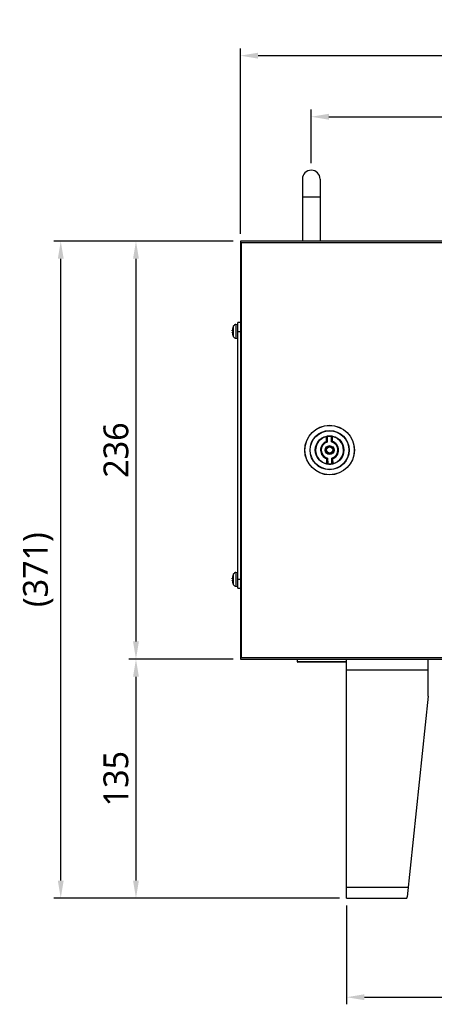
# Model space of a CAD drawing. Header units: millimetres. Extents: x 0 to 2970, y 0 to 2100.
# Tile 22 of 55: x 487 to 721, y 775 to 1330. Entities that reach past the tile are written whole.
import ezdxf

# ---------------------------------------------------------------- set-up
doc = ezdxf.new("R2010")
doc.units = ezdxf.units.MM
doc.header["$LTSCALE"] = 0.2
doc.styles.add('Rainbow-4.0 Style', font='malgunsl.ttf')
doc.dimstyles.new('Rainbow-4.0 Style', dxfattribs={"dimtxt": 3.5, "dimasz": 2.5, "dimexe": 1, "dimexo": 1, "dimgap": 1, "dimtad": 1, "dimdsep": 46, "dimtxsty": 'Rainbow-4.0 Style', "dimcen": 0, "dimclrd": 251, "dimclre": 251, "dimclrt": 7, "dimazin": 3, "dimtp": 0.1, "dimtm": 0.1, "dimtfac": 0.61, "dimtmove": 0, "dimatfit": 3, "dimfxl": 1, "dimlwd": -1, "dimlwe": -1, "dimarcsym": 1})

# ---------------------------------------------------------------- blocks, each defined once
blk = doc.blocks.new('A$C53d4e97a')
for p, q in [((-42, 406), (-42, 371)), ((-32, 406), (-32, 371)), ((-42, 396), (-32, 396)), ((-77, 371), (-77, 135)), ((363, 371), (-77, 371)), ((361.37, 370), (-76.63, 370)), ((-76.63, 370), (-76.63, 136)), ((-80.83, 316.93), (-80.83, 323.07)), ((-79.56, 323.91), (-78.5, 324)), ((-79.56, 323.91), (-79.56, 316.09)), ((-78.5, 175), (-78.5, 325)), ((-77, 325), (-78.5, 325)), ((-81.21, 322.23), (-81.21, 322.21)), ((-81.21, 320.28), (-81.21, 319.72)), ((-81.21, 320.28), (-81.21, 319.72)), ((-81.21, 317.79), (-81.21, 317.77)), ((-78.5, 320), (-77, 320)), ((-79.56, 316.09), (-78.5, 316)), ((-28.34, 257.83), (-28.4, 260.7)), ((-28.23, 257.74), (-28.28, 260.73)), ((-27.98, 260.78), (-27.92, 257.53)), ((-25.51, 257.57), (-25.57, 260.83)), ((-25.22, 257.8), (-25.27, 260.78)), ((-25.15, 260.76), (-25.1, 257.89)), ((-28.11, 245.24), (-28.16, 248.11)), ((-27.99, 245.22), (-28.05, 248.2)), ((-27.75, 248.43), (-27.69, 245.17)), ((-25.28, 245.22), (-25.34, 248.47)), ((-24.98, 245.27), (-25.04, 248.26)), ((-24.92, 248.17), (-24.87, 245.3)), ((-79.56, 183.91), (-78.5, 184)), ((-79.56, 183.91), (-79.56, 176.09)), ((-81.21, 182.23), (-81.21, 182.21)), ((-81.21, 180.28), (-81.21, 179.72)), ((-81.21, 180.28), (-81.21, 179.72)), ((-80.83, 176.93), (-80.83, 183.07)), ((-77, 180), (-78.5, 180)), ((-81.21, 177.79), (-81.21, 177.77)), ((-79.56, 176.09), (-78.5, 176)), ((-78.5, 175), (-77, 175)), ((-77, 135), (363, 135)), ((-76.63, 136), (361.37, 136)), ((-45, 135), (-45, 133.75)), ((-45, 133.75), (-17, 133.75)), ((-17, 0), (-17, 135)), ((29, 114.17), (29, 135)), ((-17, 133.25), (-44.5, 133.25)), ((-17, 129), (29, 129)), ((29, 114.17), (17.08, 0.8)), ((17.63, 6), (-17, 6)), ((-17, 0), (17, 0)), ((17, 0.8), (17, 0)), ((17, 0.8), (17.08, 0.8))]:
    blk.add_line(p, q)
for radius in [14, 13.94, 11.06, 10.92, 8.1, 7.95, 2.5, 1.99, 1.88, 1.75]:
    blk.add_circle((-26.63, 253), radius)
for centre, radius, start, end in [((-37, 406), 5, 0, 180), ((-75.1, 320), 6.5, 151.8273, 159.9604), ((-79.42, 322.31), 1.6, 95, 151.8273), ((-81.09, 322.18), 0.125, 159.9604, 178.1852), ((-81.09, 317.82), 0.125, 181.8148, 200.0396), ((-75.1, 320), 6.5, 200.0396, 208.1727), ((-79.42, 317.69), 1.6, 208.1727, 265), ((-26.63, 253), 7.9, 102.9149, 259.2161), ((-26.63, 253), 5.12, 109.5288, 252.6022), ((-26.63, 253), 5.01, 108.5663, 253.5647), ((-26.63, 253), 4.71, 105.9067, 256.2243), ((-26.63, 253), 7.9, 82.2904, 99.8406), ((-26.63, 253), 4.71, 285.9067, 76.2243), ((-26.63, 253), 5.01, 288.5663, 73.5647), ((-26.63, 253), 7.9, 282.9149, 79.2161), ((-26.63, 253), 5.12, 289.5288, 72.6022), ((-26.63, 253), 7.9, 262.2904, 279.8406), ((-79.42, 182.31), 1.6, 95, 151.8273), ((-75.1, 180), 6.5, 151.8273, 159.9604), ((-81.09, 182.18), 0.125, 159.9604, 178.1852), ((-81.09, 177.82), 0.125, 181.8148, 200.0396), ((-75.1, 180), 6.5, 200.0396, 208.1727), ((-79.42, 177.69), 1.6, 208.1727, 265), ((-44.5, 133.75), 0.5, 180, 269.9999)]:
    blk.add_arc(centre, radius, start, end)
for centre, major_axis, ratio, start_param, end_param in [((-75.11, 319.99), (-3.28, 5.61), 0.994887, 0.694859, 0.933843), ((-75.11, 319.86), (-6.47, 0.57), 0.051018, 0.109598, 0.348583), ((-75.11, 320.14), (-6.47, -0.57), 0.051018, 5.934603, 6.173587), ((-75.11, 320.01), (3.28, 5.61), 0.994887, 2.207749, 2.446734), ((-26.39, 251.89), (1.95, -8.82), 0.935178, 3.134535, 3.148669), ((-26.84, 251.89), (-1.62, -8.89), 0.935177, 3.134516, 3.148651), ((-26.43, 254.11), (-1.62, -8.89), 0.935177, 6.276109, 6.290243), ((-26.88, 254.11), (1.95, -8.82), 0.935178, 6.276127, 6.290262), ((-75.11, 179.99), (-3.28, 5.61), 0.994887, 0.694859, 0.933843), ((-75.11, 179.86), (-6.47, 0.57), 0.051018, 0.109598, 0.348583), ((-75.11, 180.14), (-6.47, -0.57), 0.051018, 5.934603, 6.173587), ((-75.11, 180.01), (3.28, 5.61), 0.994887, 2.207749, 2.446734)]:
    blk.add_ellipse(centre, major_axis=major_axis, ratio=ratio, start_param=start_param, end_param=end_param)
for points, knots in [([(-81.55, 320.39), (-81.55, 320.39), (-81.56, 320.4), (-81.56, 320.44), (-81.56, 320.47), (-81.56, 320.53), (-81.56, 320.57), (-81.56, 320.64), (-81.55, 320.67), (-81.55, 320.7)], [0, 0, 0, 0, 0.01249978, 0.01249978, 0.02499956, 0.02499956, 0.03752367, 0.03752367, 0.04667661, 0.04667661, 0.04667661, 0.04667661]), ([(-81.55, 319.3), (-81.55, 319.34), (-81.56, 319.38), (-81.56, 319.46), (-81.56, 319.5), (-81.56, 319.55), (-81.56, 319.58), (-81.56, 319.6), (-81.55, 319.61), (-81.55, 319.61)], [0, 0, 0, 0, 0.01249978, 0.01249978, 0.02499956, 0.02499956, 0.03752367, 0.03752367, 0.04667661, 0.04667661, 0.04667661, 0.04667661]), ([(-28.28, 260.73), (-28.28, 260.73), (-28.27, 260.73), (-28.24, 260.73), (-28.22, 260.74), (-28.17, 260.75), (-28.13, 260.76), (-28.06, 260.77), (-28.02, 260.78), (-27.98, 260.78)], [-0.09042941, -0.09042941, -0.09042941, -0.09042941, -0.07965379, -0.07965379, -0.06835613, -0.06835613, -0.05688681, -0.05688681, -0.0454175, -0.0454175, -0.0454175, -0.0454175]), ([(-27.92, 257.53), (-27.92, 257.53), (-27.92, 257.53), (-27.95, 257.55), (-27.98, 257.57), (-28.03, 257.61), (-28.06, 257.62), (-28.11, 257.66), (-28.14, 257.68), (-28.18, 257.72), (-28.2, 257.73), (-28.22, 257.74), (-28.22, 257.74), (-28.23, 257.74)], [-0.00030873, -0.00030873, -0.00030873, -0.00030873, 0, 0, 0.01025557, 0.01025557, 0.02020488, 0.02020488, 0.03300953, 0.03300953, 0.04355012, 0.04355012, 0.05264216, 0.05264216, 0.05264216, 0.05264216]), ([(-25.27, 260.78), (-25.27, 260.78), (-25.28, 260.78), (-25.31, 260.79), (-25.33, 260.79), (-25.39, 260.8), (-25.42, 260.81), (-25.49, 260.82), (-25.53, 260.82), (-25.57, 260.83)], [0.09147351, 0.09147351, 0.09147351, 0.09147351, 0.10224912, 0.10224912, 0.11354679, 0.11354679, 0.1250161, 0.1250161, 0.13648542, 0.13648542, 0.13648542, 0.13648542]), ([(-25.22, 257.8), (-25.22, 257.8), (-25.22, 257.8), (-25.24, 257.78), (-25.26, 257.77), (-25.3, 257.74), (-25.33, 257.72), (-25.38, 257.67), (-25.4, 257.66), (-25.46, 257.61), (-25.48, 257.59), (-25.51, 257.57), (-25.51, 257.57), (-25.51, 257.57)], [0.05369743, 0.05369743, 0.05369743, 0.05369743, 0.06278947, 0.06278947, 0.07333006, 0.07333006, 0.08613471, 0.08613471, 0.09608402, 0.09608402, 0.10633959, 0.10633959, 0.10664832, 0.10664832, 0.10664832, 0.10664832]), ([(-27.75, 248.43), (-27.75, 248.43), (-27.75, 248.43), (-27.78, 248.41), (-27.81, 248.39), (-27.86, 248.34), (-27.88, 248.33), (-27.94, 248.28), (-27.97, 248.26), (-28.01, 248.23), (-28.02, 248.22), (-28.04, 248.2), (-28.05, 248.2), (-28.05, 248.2)], [-0.10664832, -0.10664832, -0.10664832, -0.10664832, -0.10633959, -0.10633959, -0.09608402, -0.09608402, -0.08613471, -0.08613471, -0.07333006, -0.07333006, -0.06278947, -0.06278947, -0.05369743, -0.05369743, -0.05369743, -0.05369743]), ([(-27.69, 245.17), (-27.73, 245.18), (-27.77, 245.18), (-27.84, 245.19), (-27.88, 245.2), (-27.93, 245.21), (-27.95, 245.21), (-27.98, 245.22), (-27.99, 245.22), (-27.99, 245.22)], [-0.13648542, -0.13648542, -0.13648542, -0.13648542, -0.1250161, -0.1250161, -0.11354679, -0.11354679, -0.10224912, -0.10224912, -0.09147351, -0.09147351, -0.09147351, -0.09147351]), ([(-25.34, 248.47), (-25.34, 248.47), (-25.34, 248.47), (-25.31, 248.45), (-25.28, 248.43), (-25.23, 248.39), (-25.21, 248.38), (-25.15, 248.34), (-25.12, 248.32), (-25.08, 248.28), (-25.06, 248.27), (-25.04, 248.26), (-25.04, 248.26), (-25.04, 248.26)], [-0.00030873, -0.00030873, -0.00030873, -0.00030873, 0, 0, 0.01025557, 0.01025557, 0.02020488, 0.02020488, 0.03300953, 0.03300953, 0.04355012, 0.04355012, 0.05264216, 0.05264216, 0.05264216, 0.05264216]), ([(-24.98, 245.27), (-24.98, 245.27), (-24.99, 245.27), (-25.02, 245.27), (-25.04, 245.26), (-25.1, 245.25), (-25.13, 245.24), (-25.2, 245.23), (-25.24, 245.22), (-25.28, 245.22)], [-0.09042941, -0.09042941, -0.09042941, -0.09042941, -0.07965379, -0.07965379, -0.06835613, -0.06835613, -0.05688681, -0.05688681, -0.0454175, -0.0454175, -0.0454175, -0.0454175]), ([(-81.55, 180.39), (-81.55, 180.39), (-81.56, 180.4), (-81.56, 180.44), (-81.56, 180.47), (-81.56, 180.53), (-81.56, 180.57), (-81.56, 180.64), (-81.55, 180.67), (-81.55, 180.7)], [0, 0, 0, 0, 0.01249978, 0.01249978, 0.02499956, 0.02499956, 0.03752367, 0.03752367, 0.04667661, 0.04667661, 0.04667661, 0.04667661]), ([(-81.55, 179.3), (-81.55, 179.34), (-81.56, 179.38), (-81.56, 179.46), (-81.56, 179.5), (-81.56, 179.55), (-81.56, 179.58), (-81.56, 179.6), (-81.55, 179.61), (-81.55, 179.61)], [0, 0, 0, 0, 0.01249978, 0.01249978, 0.02499956, 0.02499956, 0.03752367, 0.03752367, 0.04667661, 0.04667661, 0.04667661, 0.04667661])]:
    blk.add_open_spline(points, degree=3, knots=knots)
for points in [[(-28.34, 257.83), (-28.28, 257.79), (-28.23, 257.74)], [(-25.22, 257.8), (-25.16, 257.84), (-25.1, 257.89)], [(-28.05, 248.2), (-28.1, 248.16), (-28.16, 248.11)], [(-24.92, 248.17), (-24.98, 248.21), (-25.04, 248.26)]]:
    blk.add_open_spline(points, degree=2)
blk = doc.blocks.new('*D65')
at = {"color": 251, "linetype": 'ByBlock', "transparency": 16777216}
for p, q in [((671.56, 830.46), (671.56, 774.59)), ((991.56, 830.46), (991.56, 774.59)), ((681.56, 778.59), (981.56, 778.59))]:
    blk.add_line(p, q, dxfattribs=at)
at = {"color": 251, "transparency": 16777216}
for points in [[(681.56, 780.26), (681.56, 776.93), (671.56, 778.59)], [(981.56, 780.26), (981.56, 776.93), (991.56, 778.59)]]:
    blk.add_solid(points, dxfattribs=at)
at = {"layer": 'Defpoints', "color": 0, "transparency": 16777216}
for p in [(671.56, 834.46), (991.56, 834.46), (991.56, 778.59)]:
    blk.add_point(p, dxfattribs=at)
at = {"color": 7, "transparency": 16777216, "insert": (831.56, 789.84), "char_height": 14, "attachment_point": 5, "style": 'Rainbow-4.0 Style'}
blk.add_mtext('320', dxfattribs=at)
blk = doc.blocks.new('*D66')
at = {"color": 251, "linetype": 'ByBlock', "transparency": 16777216}
for p, q in [((611.56, 1209.46), (611.56, 1314.12)), ((1051.56, 1209.46), (1051.56, 1314.12)), ((621.56, 1310.12), (1041.56, 1310.12))]:
    blk.add_line(p, q, dxfattribs=at)
at = {"color": 251, "transparency": 16777216}
for points in [[(621.56, 1311.79), (621.56, 1308.45), (611.56, 1310.12)], [(1041.56, 1311.79), (1041.56, 1308.45), (1051.56, 1310.12)]]:
    blk.add_solid(points, dxfattribs=at)
at = {"layer": 'Defpoints', "color": 0, "transparency": 16777216}
for p in [(1051.56, 1310.12), (611.56, 1205.46), (1051.56, 1205.46)]:
    blk.add_point(p, dxfattribs=at)
at = {"color": 7, "transparency": 16777216, "insert": (831.56, 1321.36), "char_height": 14, "attachment_point": 5, "style": 'Rainbow-4.0 Style'}
blk.add_mtext('440', dxfattribs=at)
blk = doc.blocks.new('*D67')
at = {"color": 251, "linetype": 'ByBlock', "transparency": 16777216}
for p, q in [((651.56, 1249.46), (651.56, 1279.64)), ((1011.56, 1249.46), (1011.56, 1279.64)), ((661.56, 1275.64), (1001.56, 1275.64))]:
    blk.add_line(p, q, dxfattribs=at)
at = {"color": 251, "transparency": 16777216}
for points in [[(661.56, 1277.31), (661.56, 1273.97), (651.56, 1275.64)], [(1001.56, 1277.31), (1001.56, 1273.97), (1011.56, 1275.64)]]:
    blk.add_solid(points, dxfattribs=at)
at = {"layer": 'Defpoints', "color": 0, "transparency": 16777216}
for p in [(1011.56, 1275.64), (651.56, 1245.46), (1011.56, 1245.46)]:
    blk.add_point(p, dxfattribs=at)
at = {"color": 7, "transparency": 16777216, "insert": (831.56, 1286.88), "char_height": 14, "attachment_point": 5, "style": 'Rainbow-4.0 Style'}
blk.add_mtext('360', dxfattribs=at)
blk = doc.blocks.new('*D68')
at = {"color": 251, "linetype": 'ByBlock', "transparency": 16777216}
for p, q in [((607.56, 1205.46), (548.59, 1205.46)), ((552.59, 1195.46), (552.59, 979.46)), ((607.56, 969.46), (548.59, 969.46))]:
    blk.add_line(p, q, dxfattribs=at)
at = {"color": 251, "transparency": 16777216}
for points in [[(550.93, 1195.46), (554.26, 1195.46), (552.59, 1205.46)], [(550.93, 979.46), (554.26, 979.46), (552.59, 969.46)]]:
    blk.add_solid(points, dxfattribs=at)
at = {"layer": 'Defpoints', "color": 0, "transparency": 16777216}
for p in [(611.56, 1205.46), (552.59, 969.46), (611.56, 969.46)]:
    blk.add_point(p, dxfattribs=at)
at = {"color": 7, "transparency": 16777216, "insert": (541.35, 1087.46), "char_height": 14, "attachment_point": 5, "rotation": 90, "style": 'Rainbow-4.0 Style'}
blk.add_mtext('236', dxfattribs=at)
blk = doc.blocks.new('*D69')
at = {"color": 251, "linetype": 'ByBlock', "transparency": 16777216}
for p, q in [((607.56, 969.46), (548.59, 969.46)), ((552.59, 959.46), (552.59, 844.46)), ((667.56, 834.46), (548.59, 834.46))]:
    blk.add_line(p, q, dxfattribs=at)
at = {"color": 251, "transparency": 16777216}
for points in [[(550.93, 959.46), (554.26, 959.46), (552.59, 969.46)], [(550.93, 844.46), (554.26, 844.46), (552.59, 834.46)]]:
    blk.add_solid(points, dxfattribs=at)
at = {"layer": 'Defpoints', "color": 0, "transparency": 16777216}
for p in [(611.56, 969.46), (552.59, 834.46), (671.56, 834.46)]:
    blk.add_point(p, dxfattribs=at)
at = {"color": 7, "transparency": 16777216, "insert": (541.31, 901.96), "char_height": 14, "attachment_point": 5, "rotation": 90, "style": 'Rainbow-4.0 Style'}
blk.add_mtext('135', dxfattribs=at)
blk = doc.blocks.new('*D70')
at = {"color": 251, "linetype": 'ByBlock', "transparency": 16777216}
for p, q in [((607.56, 1205.46), (506.12, 1205.46)), ((510.12, 844.46), (510.12, 1195.46)), ((667.56, 834.46), (506.12, 834.46))]:
    blk.add_line(p, q, dxfattribs=at)
at = {"color": 251, "transparency": 16777216}
for points in [[(508.45, 1195.46), (511.78, 1195.46), (510.12, 1205.46)], [(508.45, 844.46), (511.78, 844.46), (510.12, 834.46)]]:
    blk.add_solid(points, dxfattribs=at)
at = {"layer": 'Defpoints', "color": 0, "transparency": 16777216}
for p in [(510.12, 1205.46), (611.56, 1205.46), (671.56, 834.46)]:
    blk.add_point(p, dxfattribs=at)
at = {"color": 7, "transparency": 16777216, "insert": (497.37, 1019.96), "char_height": 14, "attachment_point": 5, "rotation": 90, "style": 'Rainbow-4.0 Style'}
blk.add_mtext('(371)', dxfattribs=at)

msp = doc.modelspace()

# ---------------------------------------------------------------- block references
msp.add_blockref('A$C53d4e97a', (688.562, 834.458))

# ---------------------------------------------------------------- dimensions: what is measured, and where the dimension line sits
for base, p1, p2, picture, middle in [((1051.562, 1310.12), (611.562, 1205.458), (1051.562, 1205.458), '*D66', (831.562, 1321.362)), ((1011.562, 1275.639), (651.562, 1245.458), (1011.562, 1245.458), '*D67', (831.562, 1286.882)), ((991.562, 778.594), (671.562, 834.458), (991.562, 834.458), '*D65', (831.562, 789.836))]:
    dim = msp.add_linear_dim(base=base, p1=p1, p2=p2, dimstyle='Rainbow-4.0 Style', override={"dimscale": 4})
    dim.commit()
    dim.dimension.update_dxf_attribs({"geometry": picture, "text_midpoint": middle})
dim = msp.add_linear_dim(base=(510.116, 1205.458), p1=(671.562, 834.458), p2=(611.562, 1205.458), angle=90, text='(<>)', dimstyle='Rainbow-4.0 Style', override={"dimscale": 4})
dim.commit()
dim.dimension.update_dxf_attribs({"geometry": '*D70', "text_midpoint": (497.369, 1019.958)})
for base, p1, p2, picture, middle in [((552.594, 969.458), (611.562, 1205.458), (611.562, 969.458), '*D68', (541.352, 1087.458)), ((552.594, 834.458), (611.562, 969.458), (671.562, 834.458), '*D69', (541.314, 901.958))]:
    dim = msp.add_linear_dim(base=base, p1=p1, p2=p2, angle=90, dimstyle='Rainbow-4.0 Style', override={"dimscale": 4})
    dim.commit()
    dim.dimension.update_dxf_attribs({"geometry": picture, "text_midpoint": middle})

doc.saveas('drawing.dxf')
